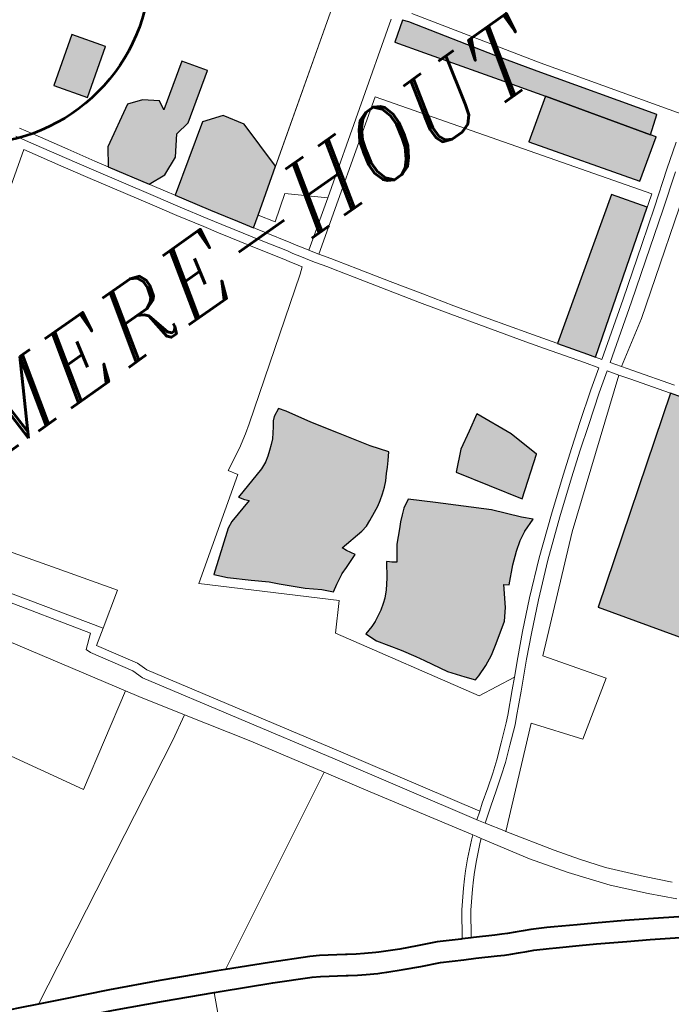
# Model space of a CAD drawing. Header units: metres. Extents: x 149090 to 149776, y 485756 to 486362.
# Tile 63 of 82: x 149612 to 149623, y 486294 to 486310. Entities that reach past the tile are written whole.
import ezdxf

# ---------------------------------------------------------------- set-up
doc = ezdxf.new("R2010")
doc.units = ezdxf.units.M
doc.header["$MEASUREMENT"] = 0
for name, color, linetype, lineweight in [('WVB-alg-onderhoek', 7, 'Continuous', 30), ('WVB-pen-brm-dik 018', 6, 'Continuous', 13), ('WVB-pen-dik 035', 1, 'Continuous', 40), ('WVB-raster-20%', 254, 'Continuous', 30), ('WVB-raster-60%', 253, 'Continuous', 30), ('WVB-tekst-dik 035', 1, 'Continuous', 40), ('WVB-tekst-dik 050', 1, 'Continuous', 53)]:
    doc.layers.add(name, color=color, linetype=linetype, lineweight=lineweight)
doc.styles.add('1 200   cursief   0.18', font='ITALICS.shx', dxfattribs={"height": 0.36})

# ---------------------------------------------------------------- blocks, each defined once
blk = doc.blocks.new('INZET')
at = {"layer": 'WVB-raster-20%', "ltscale": 0.5}
for points in [[(-0.036668, -0.087243), (-0.037362, -0.086263), (-0.035888, -0.08522), (-0.035194, -0.0862)], [(-0.036047, -0.090859), (-0.036651, -0.090817), (-0.037436, -0.089545), (-0.03707, -0.088995), (-0.035701, -0.088203), (-0.035205, -0.088375), (-0.034763, -0.088735), (-0.034814, -0.089058), (-0.033383, -0.088074), (-0.032864, -0.088828), (-0.034401, -0.089885), (-0.034926, -0.089974), (-0.035411, -0.090582)], [(-0.034633, -0.094024), (-0.034945, -0.093538), (-0.035183, -0.093163), (-0.035468, -0.092712), (-0.035989, -0.091884), (-0.036156, -0.091616), (-0.033983, -0.090138), (-0.033292, -0.090365), (-0.032891, -0.091008), (-0.032838, -0.09276), (-0.034264, -0.093764)], [(-0.032503, -0.106641), (-0.033798, -0.104642), (-0.033229, -0.104097), (-0.032653, -0.103758), (-0.032107, -0.103435), (-0.03155, -0.104654), (-0.031246, -0.105696)]]:
    blk.add_hatch(color=256, dxfattribs=at).paths.add_polyline_path(points)
at = {"layer": 'WVB-raster-20%', "extrusion": (0, 0, -1)}
for points in [[(0.021963, -0.099152), (0.021394, -0.098721), (0.023833, -0.095222), (0.024667, -0.093997), (0.026401, -0.09138), (0.02654, -0.091218), (0.027179, -0.09167), (0.026568, -0.092538), (0.024843, -0.094987), (0.02409, -0.096057)], [(0.037284, -0.1107), (0.037115, -0.11065), (0.036725, -0.110507), (0.036371, -0.110333), (0.036014, -0.110108), (0.035353, -0.109654), (0.035059, -0.109301), (0.034666, -0.108639), (0.034527, -0.108746), (0.034527, -0.108747), (0.034036, -0.10827), (0.033668, -0.107964), (0.033365, -0.107747), (0.033062, -0.107576), (0.032596, -0.107413), (0.032875, -0.107134), (0.033558, -0.106358), (0.03495, -0.105073), (0.035634, -0.104448), (0.035929, -0.104611), (0.036103, -0.104759), (0.036282, -0.104918), (0.036445, -0.105093), (0.036818, -0.105458), (0.037167, -0.105954), (0.037298, -0.105856), (0.037359, -0.105801), (0.037431, -0.105736), (0.03775, -0.106195), (0.037988, -0.106505), (0.03819, -0.106703), (0.038341, -0.106827), (0.038534, -0.106964), (0.038708, -0.107061), (0.03891, -0.107162), (0.039098, -0.107235), (0.039405, -0.107318), (0.039236, -0.107715), (0.03875, -0.10845), (0.038466, -0.108911), (0.038306, -0.109182), (0.037888, -0.109925), (0.037523, -0.110411)]]:
    blk.add_hatch(color=256, dxfattribs=at).paths.add_polyline_path(points)
at = {"layer": 'WVB-raster-20%'}
blk.add_hatch(color=256, dxfattribs=at).paths.add_polyline_path([(-0.03948, -0.105545), (-0.039743, -0.105255), (-0.040178, -0.104898), (-0.040814, -0.104276), (-0.041049, -0.104023), (-0.041507, -0.103635), (-0.042106, -0.103102), (-0.042424, -0.102755), (-0.041132, -0.101767), (-0.040902, -0.101659), (-0.040017, -0.101414), (-0.040132, -0.101289), (-0.040249, -0.101113), (-0.039073, -0.100782), (-0.038829, -0.100674), (-0.038656, -0.100562), (-0.038501, -0.10044), (-0.038337, -0.100309), (-0.038192, -0.100168), (-0.038061, -0.100013), (-0.037939, -0.099863), (-0.037826, -0.099699), (-0.037713, -0.099589), (-0.037439, -0.099461), (-0.037279, -0.099681), (-0.036825, -0.100459), (-0.036278, -0.101296), (-0.035646, -0.102251), (-0.035254, -0.102784), (-0.035441, -0.103), (-0.035586, -0.103178), (-0.035731, -0.103328), (-0.0359, -0.103511), (-0.036053, -0.103664), (-0.036236, -0.103809), (-0.036428, -0.10394), (-0.036606, -0.104053), (-0.036812, -0.104156), (-0.037094, -0.104292), (-0.037295, -0.104381), (-0.037529, -0.104432), (-0.038389, -0.104501), (-0.038318, -0.104669), (-0.038162, -0.104937), (-0.038646, -0.105123), (-0.038881, -0.105208), (-0.039063, -0.105301), (-0.039232, -0.1054)])
at = {"layer": 'WVB-raster-20%', "ltscale": 0.5, "extrusion": (0, 0, -1)}
for points in [[(0.02776, -0.104178), (0.023449, -0.101073), (0.024178, -0.100039), (0.028537, -0.103073), (0.02792, -0.103943)], [(0.026979, -0.119069), (0.020446, -0.114466), (0.020632, -0.11424), (0.021303, -0.113399), (0.022246, -0.113745), (0.024328, -0.115106), (0.026365, -0.117015), (0.026924, -0.11624), (0.02508, -0.115032), (0.025338, -0.114598), (0.027212, -0.1144), (0.026361, -0.113433), (0.025928, -0.113978), (0.025358, -0.11376), (0.025358, -0.113209), (0.023509, -0.111884), (0.023077, -0.112383), (0.023691, -0.112817), (0.023741, -0.113135), (0.024436, -0.113636), (0.024195, -0.113968), (0.023688, -0.11398), (0.023339, -0.113717), (0.023594, -0.113389), (0.023446, -0.113283), (0.023336, -0.113013), (0.023157, -0.113272), (0.022835, -0.113028), (0.023034, -0.112725), (0.022266, -0.112181), (0.023102, -0.111101), (0.024215, -0.109626), (0.024913, -0.108688), (0.024996, -0.108576), (0.026177, -0.10694), (0.026404, -0.106619), (0.032517, -0.111084)]]:
    blk.add_hatch(color=256, dxfattribs=at).paths.add_polyline_path(points)
at = {"layer": 'WVB-raster-60%'}
blk.add_hatch(color=256, dxfattribs=at).paths.add_polyline_path([(-0.023144, -0.100215), (-0.025428, -0.09699), (-0.02409, -0.096057), (-0.021963, -0.099152), (-0.021848, -0.099318)])
at = {"layer": 'WVB-pen-brm-dik 018'}
for p, q in [((-0.039118, -0.086773), (-0.038884, -0.087167)), ((-0.038884, -0.087167), (-0.039118, -0.086773)), ((-0.039376, -0.086926), (-0.039142, -0.087321)), ((-0.039142, -0.087321), (-0.039376, -0.086926)), ((-0.03942, -0.087441), (-0.048964, -0.094173)), ((-0.048964, -0.094173), (-0.03942, -0.087441)), ((-0.038717, -0.088601), (-0.03942, -0.087441)), ((-0.03942, -0.087441), (-0.038717, -0.088601)), ((-0.039142, -0.087321), (-0.038461, -0.088445)), ((-0.038461, -0.088445), (-0.039142, -0.087321)), ((-0.038884, -0.087167), (-0.038204, -0.088289)), ((-0.038204, -0.088289), (-0.038884, -0.087167)), ((-0.038204, -0.088289), (-0.03769, -0.089133)), ((-0.03769, -0.089133), (-0.038204, -0.088289)), ((-0.038202, -0.089447), (-0.038717, -0.088601)), ((-0.038717, -0.088601), (-0.038202, -0.089447)), ((-0.038461, -0.088445), (-0.037946, -0.08929)), ((-0.037946, -0.08929), (-0.038461, -0.088445)), ((-0.037946, -0.08929), (-0.036761, -0.091209)), ((-0.036761, -0.091209), (-0.037946, -0.08929)), ((-0.03769, -0.089133), (-0.036506, -0.091051)), ((-0.036506, -0.091051), (-0.03769, -0.089133)), ((-0.027908, -0.089289), (-0.034633, -0.094024)), ((-0.034264, -0.093764), (-0.027908, -0.089289)), ((-0.037016, -0.091367), (-0.038202, -0.089447)), ((-0.038202, -0.089447), (-0.037016, -0.091367)), ((-0.036506, -0.091051), (-0.035989, -0.091884)), ((-0.035989, -0.091884), (-0.036506, -0.091051)), ((-0.032021, -0.094644), (-0.026834, -0.090973)), ((-0.026834, -0.090973), (-0.032021, -0.094644)), ((-0.036498, -0.092202), (-0.037016, -0.091367)), ((-0.037016, -0.091367), (-0.036498, -0.092202)), ((-0.036761, -0.091209), (-0.036243, -0.092043)), ((-0.036243, -0.092043), (-0.036761, -0.091209)), ((-0.027179, -0.09167), (-0.02654, -0.091218)), ((-0.02654, -0.091218), (-0.026401, -0.09138)), ((-0.026401, -0.09138), (-0.024667, -0.093997)), ((-0.02615, -0.091214), (-0.023587, -0.09505)), ((-0.023587, -0.09505), (-0.02615, -0.091214)), ((-0.026568, -0.092538), (-0.027179, -0.09167)), ((-0.036243, -0.092043), (-0.035722, -0.092872)), ((-0.035722, -0.092872), (-0.036243, -0.092043)), ((-0.035989, -0.091884), (-0.035468, -0.092712)), ((-0.035468, -0.092712), (-0.035989, -0.091884)), ((-0.035976, -0.093032), (-0.036498, -0.092202)), ((-0.036498, -0.092202), (-0.035976, -0.093032)), ((-0.035468, -0.092712), (-0.035183, -0.093163)), ((-0.035183, -0.093163), (-0.035468, -0.092712)), ((-0.024843, -0.094987), (-0.026568, -0.092538)), ((-0.03569, -0.093484), (-0.035976, -0.093032)), ((-0.035976, -0.093032), (-0.03569, -0.093484)), ((-0.035722, -0.092872), (-0.035436, -0.093323)), ((-0.035436, -0.093323), (-0.035722, -0.092872)), ((-0.028775, -0.092794), (-0.033353, -0.09601)), ((-0.033353, -0.09601), (-0.028775, -0.092794)), ((-0.023064, -0.100795), (-0.028775, -0.092794)), ((-0.028775, -0.092794), (-0.023064, -0.100795)), ((-0.035436, -0.093323), (-0.035198, -0.0937)), ((-0.035198, -0.0937), (-0.035436, -0.093323)), ((-0.035183, -0.093163), (-0.034945, -0.093538)), ((-0.034945, -0.093538), (-0.035183, -0.093163)), ((-0.035451, -0.093861), (-0.03569, -0.093484)), ((-0.03569, -0.093484), (-0.035451, -0.093861)), ((-0.035198, -0.0937), (-0.034672, -0.094517)), ((-0.034672, -0.094517), (-0.035198, -0.0937)), ((-0.034945, -0.093538), (-0.03442, -0.094354)), ((-0.03442, -0.094354), (-0.034945, -0.093538)), ((-0.033113, -0.093699), (-0.033929, -0.094279)), ((-0.033929, -0.094279), (-0.033113, -0.093699)), ((-0.032021, -0.094644), (-0.033113, -0.093699)), ((-0.033113, -0.093699), (-0.032021, -0.094644)), ((-0.034924, -0.094679), (-0.035451, -0.093861)), ((-0.035451, -0.093861), (-0.034924, -0.094679)), ((-0.033929, -0.094279), (-0.034264, -0.093764)), ((-0.034264, -0.093764), (-0.033929, -0.094279)), ((-0.024667, -0.093997), (-0.023833, -0.095222)), ((-0.03442, -0.094354), (-0.033901, -0.095156)), ((-0.033901, -0.095156), (-0.03442, -0.094354)), ((-0.034411, -0.095473), (-0.034924, -0.094679)), ((-0.034924, -0.094679), (-0.034411, -0.095473)), ((-0.034672, -0.094517), (-0.034156, -0.095315)), ((-0.034156, -0.095315), (-0.034672, -0.094517)), ((-0.033549, -0.095714), (-0.032021, -0.094644)), ((-0.032021, -0.094644), (-0.033549, -0.095714)), ((-0.02409, -0.096057), (-0.024843, -0.094987)), ((-0.034156, -0.095315), (-0.034055, -0.095484)), ((-0.034055, -0.095484), (-0.034156, -0.095315)), ((-0.033901, -0.095156), (-0.0338, -0.095326)), ((-0.0338, -0.095326), (-0.033901, -0.095156)), ((-0.0338, -0.095326), (-0.03363, -0.09559)), ((-0.03363, -0.09559), (-0.0338, -0.095326)), ((-0.023833, -0.095222), (-0.021394, -0.098721)), ((-0.023587, -0.09505), (-0.020639, -0.09928)), ((-0.020639, -0.09928), (-0.023587, -0.09505)), ((-0.03431, -0.095642), (-0.034411, -0.095473)), ((-0.034411, -0.095473), (-0.03431, -0.095642)), ((-0.034134, -0.095917), (-0.03431, -0.095642)), ((-0.03431, -0.095642), (-0.034134, -0.095917)), ((-0.034055, -0.095484), (-0.033882, -0.095754)), ((-0.033882, -0.095754), (-0.034055, -0.095484)), ((-0.03363, -0.09559), (-0.033549, -0.095714)), ((-0.033549, -0.095714), (-0.03363, -0.09559)), ((-0.034057, -0.096034), (-0.034134, -0.095917)), ((-0.034134, -0.095917), (-0.034057, -0.096034)), ((-0.033882, -0.095754), (-0.033806, -0.095869)), ((-0.033806, -0.095869), (-0.033882, -0.095754)), ((-0.033806, -0.095869), (-0.033624, -0.096146)), ((-0.033624, -0.096146), (-0.033806, -0.095869)), ((-0.033375, -0.095979), (-0.033549, -0.095714)), ((-0.033549, -0.095714), (-0.033375, -0.095979)), ((-0.033353, -0.09601), (-0.033375, -0.095979)), ((-0.033375, -0.095979), (-0.033353, -0.09601)), ((-0.033353, -0.09601), (-0.033107, -0.096367)), ((-0.033107, -0.096367), (-0.033353, -0.09601)), ((-0.038543, -0.099309), (-0.034247, -0.0962)), ((-0.034247, -0.0962), (-0.038543, -0.099309)), ((-0.034247, -0.0962), (-0.034057, -0.096034)), ((-0.034057, -0.096034), (-0.034247, -0.0962)), ((-0.033624, -0.096146), (-0.033355, -0.096535)), ((-0.033355, -0.096535), (-0.033624, -0.096146)), ((-0.025428, -0.09699), (-0.02409, -0.096057)), ((-0.033355, -0.096535), (-0.033243, -0.096704)), ((-0.033243, -0.096704), (-0.033355, -0.096535)), ((-0.033107, -0.096367), (-0.032993, -0.096538)), ((-0.032993, -0.096538), (-0.033107, -0.096367)), ((-0.032993, -0.096538), (-0.032582, -0.097158)), ((-0.032582, -0.097158), (-0.032993, -0.096538)), ((-0.033243, -0.096704), (-0.032832, -0.097324)), ((-0.032832, -0.097324), (-0.033243, -0.096704)), ((-0.023144, -0.100215), (-0.025428, -0.09699)), ((-0.032832, -0.097324), (-0.03218, -0.098303)), ((-0.03218, -0.098303), (-0.032832, -0.097324)), ((-0.032582, -0.097158), (-0.031931, -0.098136)), ((-0.031931, -0.098136), (-0.032582, -0.097158)), ((-0.049634, -0.097437), (-0.046494, -0.102089)), ((-0.046494, -0.102089), (-0.049634, -0.097437)), ((-0.046598, -0.099565), (-0.047945, -0.097655)), ((-0.047945, -0.097655), (-0.046598, -0.099565)), ((-0.051141, -0.097705), (-0.047093, -0.104234)), ((-0.047093, -0.104234), (-0.051141, -0.097705)), ((-0.04693, -0.10198), (-0.049759, -0.097789)), ((-0.049759, -0.097789), (-0.04693, -0.10198)), ((-0.03218, -0.098303), (-0.031523, -0.099278)), ((-0.031523, -0.099278), (-0.03218, -0.098303)), ((-0.031931, -0.098136), (-0.031274, -0.09911)), ((-0.031274, -0.09911), (-0.031931, -0.098136)), ((-0.021394, -0.098721), (-0.021963, -0.099152)), ((-0.038834, -0.099512), (-0.038543, -0.099309)), ((-0.038543, -0.099309), (-0.038834, -0.099512)), ((-0.031523, -0.099278), (-0.030896, -0.100201)), ((-0.030896, -0.100201), (-0.031523, -0.099278)), ((-0.031274, -0.09911), (-0.030648, -0.100032)), ((-0.030648, -0.100032), (-0.031274, -0.09911)), ((-0.021848, -0.099318), (-0.023144, -0.100215)), ((-0.021963, -0.099152), (-0.021848, -0.099318)), ((-0.045362, -0.101329), (-0.046598, -0.099565)), ((-0.046598, -0.099565), (-0.045362, -0.101329)), ((-0.03928, -0.099792), (-0.038834, -0.099512)), ((-0.038834, -0.099512), (-0.03928, -0.099792)), ((-0.037826, -0.099699), (-0.037713, -0.099589)), ((-0.037713, -0.099589), (-0.037439, -0.099461)), ((-0.037439, -0.099461), (-0.037279, -0.099681)), ((-0.040015, -0.100186), (-0.03928, -0.099792)), ((-0.03928, -0.099792), (-0.040015, -0.100186)), ((-0.038061, -0.100013), (-0.037939, -0.099863)), ((-0.037939, -0.099863), (-0.037826, -0.099699)), ((-0.037279, -0.099681), (-0.036825, -0.100459)), ((-0.021401, -0.099847), (-0.02217, -0.100411)), ((-0.02217, -0.100411), (-0.021401, -0.099847)), ((-0.03983, -0.100487), (-0.040015, -0.100186)), ((-0.040015, -0.100186), (-0.03983, -0.100487)), ((-0.038501, -0.10044), (-0.038337, -0.100309)), ((-0.038337, -0.100309), (-0.038192, -0.100168)), ((-0.038192, -0.100168), (-0.038061, -0.100013)), ((-0.030896, -0.100201), (-0.030198, -0.101215)), ((-0.030198, -0.101215), (-0.030896, -0.100201)), ((-0.030648, -0.100032), (-0.029951, -0.101044)), ((-0.029951, -0.101044), (-0.030648, -0.100032)), ((-0.025747, -0.104009), (-0.020456, -0.10016)), ((-0.020456, -0.10016), (-0.025747, -0.104009)), ((-0.043008, -0.10271), (-0.03983, -0.100487)), ((-0.03983, -0.100487), (-0.043008, -0.10271)), ((-0.038829, -0.100674), (-0.038656, -0.100562)), ((-0.038656, -0.100562), (-0.038501, -0.10044)), ((-0.036825, -0.100459), (-0.036278, -0.101296)), ((-0.02217, -0.100411), (-0.02325, -0.101209)), ((-0.02325, -0.101209), (-0.02217, -0.100411)), ((-0.021992, -0.100653), (-0.023072, -0.101451)), ((-0.023072, -0.101451), (-0.021992, -0.100653)), ((-0.040249, -0.101113), (-0.039073, -0.100782)), ((-0.039073, -0.100782), (-0.038829, -0.100674)), ((-0.02776, -0.104178), (-0.023064, -0.100795)), ((-0.023064, -0.100795), (-0.02776, -0.104178)), ((-0.040132, -0.101289), (-0.040249, -0.101113)), ((-0.040017, -0.101414), (-0.040132, -0.101289)), ((-0.036278, -0.101296), (-0.035646, -0.102251)), ((-0.030198, -0.101215), (-0.02937, -0.10241)), ((-0.02937, -0.10241), (-0.030198, -0.101215)), ((-0.029951, -0.101044), (-0.029124, -0.102238)), ((-0.029124, -0.102238), (-0.029951, -0.101044)), ((-0.02325, -0.101209), (-0.024313, -0.101987)), ((-0.024313, -0.101987), (-0.02325, -0.101209)), ((-0.046494, -0.102089), (-0.045362, -0.101329)), ((-0.045362, -0.101329), (-0.046494, -0.102089)), ((-0.040902, -0.101659), (-0.040017, -0.101414)), ((-0.023072, -0.101451), (-0.024137, -0.10223)), ((-0.024137, -0.10223), (-0.023072, -0.101451)), ((-0.042424, -0.102755), (-0.041132, -0.101767)), ((-0.041132, -0.101767), (-0.040902, -0.101659)), ((-0.047364, -0.10234), (-0.04693, -0.10198)), ((-0.04693, -0.10198), (-0.047364, -0.10234)), ((-0.046494, -0.102089), (-0.047003, -0.10243)), ((-0.047003, -0.10243), (-0.046494, -0.102089)), ((-0.035646, -0.102251), (-0.035254, -0.102784)), ((-0.029124, -0.102238), (-0.028743, -0.102781)), ((-0.028743, -0.102781), (-0.029124, -0.102238)), ((-0.024313, -0.101987), (-0.025882, -0.10312)), ((-0.025882, -0.10312), (-0.024313, -0.101987)), ((-0.024137, -0.10223), (-0.025707, -0.103363)), ((-0.025707, -0.103363), (-0.024137, -0.10223)), ((-0.052213, -0.102552), (-0.050143, -0.10613)), ((-0.050143, -0.10613), (-0.052213, -0.102552)), ((-0.047307, -0.102507), (-0.047364, -0.10234)), ((-0.047364, -0.10234), (-0.047307, -0.102507)), ((-0.046498, -0.103832), (-0.047307, -0.102507)), ((-0.047307, -0.102507), (-0.046498, -0.103832)), ((-0.047003, -0.10243), (-0.046225, -0.103704)), ((-0.046225, -0.103704), (-0.047003, -0.10243)), ((-0.02937, -0.10241), (-0.028989, -0.102954)), ((-0.028989, -0.102954), (-0.02937, -0.10241)), ((-0.03949, -0.10589), (-0.043008, -0.10271)), ((-0.043008, -0.10271), (-0.03949, -0.10589)), ((-0.042106, -0.103102), (-0.042424, -0.102755)), ((-0.035254, -0.102784), (-0.035441, -0.103)), ((-0.028989, -0.102954), (-0.028166, -0.104115)), ((-0.028166, -0.104115), (-0.028989, -0.102954)), ((-0.028743, -0.102781), (-0.02792, -0.103943)), ((-0.02792, -0.103943), (-0.028743, -0.102781)), ((-0.041507, -0.103635), (-0.042106, -0.103102)), ((-0.035586, -0.103178), (-0.035731, -0.103328)), ((-0.035441, -0.103), (-0.035586, -0.103178)), ((-0.025882, -0.10312), (-0.027632, -0.104365)), ((-0.027632, -0.104365), (-0.025882, -0.10312)), ((-0.0359, -0.103511), (-0.036053, -0.103664)), ((-0.035731, -0.103328), (-0.0359, -0.103511)), ((-0.025707, -0.103363), (-0.027461, -0.104612)), ((-0.027461, -0.104612), (-0.025707, -0.103363)), ((-0.04637, -0.104208), (-0.046498, -0.103832)), ((-0.046498, -0.103832), (-0.04637, -0.104208)), ((-0.046225, -0.103704), (-0.046097, -0.104079)), ((-0.046097, -0.104079), (-0.046225, -0.103704)), ((-0.041049, -0.104023), (-0.041507, -0.103635)), ((-0.036428, -0.10394), (-0.036606, -0.104053)), ((-0.036236, -0.103809), (-0.036428, -0.10394)), ((-0.036053, -0.103664), (-0.036236, -0.103809)), ((-0.02792, -0.103943), (-0.02776, -0.104178)), ((-0.02776, -0.104178), (-0.02792, -0.103943)), ((-0.050143, -0.10613), (-0.047093, -0.104234)), ((-0.047093, -0.104234), (-0.050143, -0.10613)), ((-0.047093, -0.104234), (-0.046835, -0.10465)), ((-0.046835, -0.10465), (-0.047093, -0.104234)), ((-0.042663, -0.11016), (-0.04637, -0.104208)), ((-0.04637, -0.104208), (-0.042663, -0.11016)), ((-0.046097, -0.104079), (-0.042408, -0.110002)), ((-0.042408, -0.110002), (-0.046097, -0.104079)), ((-0.040814, -0.104276), (-0.041049, -0.104023)), ((-0.040178, -0.104898), (-0.040814, -0.104276)), ((-0.036812, -0.104156), (-0.037094, -0.104292)), ((-0.036606, -0.104053), (-0.036812, -0.104156)), ((-0.028166, -0.104115), (-0.027878, -0.104537)), ((-0.027878, -0.104537), (-0.028166, -0.104115)), ((-0.027632, -0.104365), (-0.02776, -0.104178)), ((-0.02776, -0.104178), (-0.027632, -0.104365)), ((-0.027229, -0.104936), (-0.025747, -0.104009)), ((-0.025747, -0.104009), (-0.027229, -0.104936)), ((-0.037529, -0.104432), (-0.038389, -0.104501)), ((-0.038389, -0.104501), (-0.038318, -0.104669)), ((-0.037295, -0.104381), (-0.037529, -0.104432)), ((-0.037094, -0.104292), (-0.037295, -0.104381)), ((-0.036103, -0.104759), (-0.035929, -0.104611)), ((-0.035929, -0.104611), (-0.035634, -0.104448)), ((-0.035634, -0.104448), (-0.03495, -0.105073)), ((-0.027878, -0.104537), (-0.028521, -0.104984)), ((-0.028521, -0.104984), (-0.027878, -0.104537)), ((-0.027461, -0.104612), (-0.027229, -0.104936)), ((-0.027229, -0.104936), (-0.027461, -0.104612)), ((-0.046835, -0.10465), (-0.045935, -0.106027)), ((-0.045935, -0.106027), (-0.046835, -0.10465)), ((-0.039743, -0.105255), (-0.040178, -0.104898)), ((-0.038162, -0.104937), (-0.038646, -0.105123)), ((-0.038318, -0.104669), (-0.038162, -0.104937)), ((-0.036445, -0.105093), (-0.036282, -0.104918)), ((-0.036282, -0.104918), (-0.036103, -0.104759)), ((-0.027708, -0.104783), (-0.028346, -0.105228)), ((-0.028346, -0.105228), (-0.027708, -0.104783)), ((-0.027464, -0.105123), (-0.027708, -0.104783)), ((-0.027708, -0.104783), (-0.027464, -0.105123)), ((-0.026996, -0.105262), (-0.027229, -0.104936)), ((-0.027229, -0.104936), (-0.026996, -0.105262)), ((-0.03948, -0.105545), (-0.039743, -0.105255)), ((-0.038881, -0.105208), (-0.039063, -0.105301)), ((-0.038646, -0.105123), (-0.038881, -0.105208)), ((-0.036818, -0.105458), (-0.036445, -0.105093)), ((-0.03495, -0.105073), (-0.033558, -0.106358)), ((-0.031778, -0.108515), (-0.027464, -0.105123)), ((-0.027464, -0.105123), (-0.031778, -0.108515)), ((-0.028521, -0.104984), (-0.029453, -0.105672)), ((-0.029453, -0.105672), (-0.028521, -0.104984)), ((-0.028346, -0.105228), (-0.029274, -0.105914)), ((-0.029274, -0.105914), (-0.028346, -0.105228)), ((-0.027464, -0.105123), (-0.027241, -0.105436)), ((-0.027241, -0.105436), (-0.027464, -0.105123)), ((-0.026141, -0.106472), (-0.026996, -0.105262)), ((-0.026996, -0.105262), (-0.026141, -0.106472)), ((-0.039232, -0.1054), (-0.03948, -0.105545)), ((-0.039063, -0.105301), (-0.039232, -0.1054)), ((-0.037167, -0.105954), (-0.036818, -0.105458)), ((-0.027241, -0.105436), (-0.026404, -0.106619)), ((-0.026404, -0.106619), (-0.027241, -0.105436)), ((-0.04022, -0.106717), (-0.03949, -0.10589)), ((-0.03949, -0.10589), (-0.04022, -0.106717)), ((-0.03775, -0.106195), (-0.037431, -0.105736)), ((-0.037431, -0.105736), (-0.037359, -0.105801)), ((-0.037359, -0.105801), (-0.037298, -0.105856)), ((-0.037298, -0.105856), (-0.037167, -0.105954)), ((-0.029453, -0.105672), (-0.030154, -0.10619)), ((-0.030154, -0.10619), (-0.029453, -0.105672)), ((-0.029274, -0.105914), (-0.029974, -0.10643)), ((-0.029974, -0.10643), (-0.029274, -0.105914)), ((-0.045935, -0.106027), (-0.046748, -0.106502)), ((-0.046748, -0.106502), (-0.045935, -0.106027)), ((-0.044624, -0.108032), (-0.045935, -0.106027)), ((-0.045935, -0.106027), (-0.044624, -0.108032)), ((-0.037988, -0.106505), (-0.03775, -0.106195)), ((-0.030154, -0.10619), (-0.030927, -0.106784)), ((-0.030927, -0.106784), (-0.030154, -0.10619)), ((-0.046748, -0.106502), (-0.055522, -0.111133)), ((-0.055522, -0.111133), (-0.046748, -0.106502)), ((-0.03819, -0.106703), (-0.037988, -0.106505)), ((-0.033558, -0.106358), (-0.032875, -0.107134)), ((-0.029974, -0.10643), (-0.030743, -0.107021)), ((-0.030743, -0.107021), (-0.029974, -0.10643)), ((-0.03749, -0.111209), (-0.04022, -0.106717)), ((-0.04022, -0.106717), (-0.03749, -0.111209)), ((-0.038534, -0.106964), (-0.038341, -0.106827)), ((-0.038341, -0.106827), (-0.03819, -0.106703)), ((-0.026404, -0.106619), (-0.032517, -0.111084)), ((-0.032517, -0.111084), (-0.026404, -0.106619)), ((-0.030927, -0.106784), (-0.032005, -0.10763)), ((-0.032005, -0.10763), (-0.030927, -0.106784)), ((-0.026177, -0.10694), (-0.026404, -0.106619)), ((-0.026404, -0.106619), (-0.026177, -0.10694)), ((-0.039405, -0.107318), (-0.039098, -0.107235)), ((-0.039098, -0.107235), (-0.03891, -0.107162)), ((-0.03891, -0.107162), (-0.038708, -0.107061)), ((-0.038708, -0.107061), (-0.038534, -0.106964)), ((-0.032875, -0.107134), (-0.032596, -0.107413)), ((-0.030743, -0.107021), (-0.031818, -0.107864)), ((-0.031818, -0.107864), (-0.030743, -0.107021)), ((-0.039236, -0.107715), (-0.039405, -0.107318)), ((-0.033062, -0.107576), (-0.033365, -0.107747)), ((-0.032596, -0.107413), (-0.033062, -0.107576)), ((-0.03875, -0.10845), (-0.039236, -0.107715)), ((-0.033365, -0.107747), (-0.033668, -0.107964)), ((-0.032005, -0.10763), (-0.033177, -0.108588)), ((-0.033177, -0.108588), (-0.032005, -0.10763)), ((-0.031818, -0.107864), (-0.032983, -0.108817)), ((-0.032983, -0.108817), (-0.031818, -0.107864)), ((-0.043214, -0.110306), (-0.044624, -0.108032)), ((-0.044624, -0.108032), (-0.043214, -0.110306)), ((-0.033668, -0.107964), (-0.034036, -0.10827)), ((-0.038466, -0.108911), (-0.03875, -0.10845)), ((-0.034976, -0.111345), (-0.031778, -0.108515)), ((-0.031778, -0.108515), (-0.034976, -0.111345)), ((-0.034036, -0.10827), (-0.034527, -0.108747)), ((-0.034666, -0.108639), (-0.035059, -0.109301)), ((-0.034527, -0.108746), (-0.034666, -0.108639)), ((-0.034527, -0.108747), (-0.034527, -0.108746)), ((-0.033177, -0.108588), (-0.034214, -0.109498)), ((-0.034214, -0.109498), (-0.033177, -0.108588)), ((-0.032983, -0.108817), (-0.034013, -0.10972)), ((-0.034013, -0.10972), (-0.032983, -0.108817)), ((-0.038306, -0.109182), (-0.038466, -0.108911)), ((-0.037888, -0.109925), (-0.038306, -0.109182)), ((-0.035059, -0.109301), (-0.035353, -0.109654)), ((-0.034214, -0.109498), (-0.035058, -0.110289)), ((-0.035058, -0.110289), (-0.034214, -0.109498)), ((-0.035353, -0.109654), (-0.036014, -0.110108)), ((-0.034013, -0.10972), (-0.034851, -0.110506)), ((-0.034851, -0.110506), (-0.034013, -0.10972)), ((-0.039961, -0.114532), (-0.042663, -0.11016)), ((-0.042663, -0.11016), (-0.039961, -0.114532)), ((-0.042408, -0.110002), (-0.039704, -0.114377)), ((-0.039704, -0.114377), (-0.042408, -0.110002)), ((-0.037523, -0.110411), (-0.037888, -0.109925)), ((-0.036014, -0.110108), (-0.036371, -0.110333)), ((-0.049729, -0.113795), (-0.043214, -0.110306)), ((-0.043214, -0.110306), (-0.049729, -0.113795)), ((-0.043214, -0.110306), (-0.042453, -0.111532)), ((-0.042453, -0.111532), (-0.043214, -0.110306)), ((-0.037284, -0.1107), (-0.037523, -0.110411)), ((-0.036725, -0.110507), (-0.037115, -0.11065)), ((-0.036371, -0.110333), (-0.036725, -0.110507)), ((-0.035058, -0.110289), (-0.035695, -0.110908)), ((-0.035695, -0.110908), (-0.035058, -0.110289)), ((-0.034851, -0.110506), (-0.035484, -0.111122)), ((-0.035484, -0.111122), (-0.034851, -0.110506)), ((-0.05611, -0.110873), (-0.055522, -0.111133)), ((-0.037115, -0.11065), (-0.037284, -0.1107)), ((-0.055522, -0.111133), (-0.05479, -0.111456)), ((-0.036162, -0.111375), (-0.03749, -0.111209)), ((-0.03749, -0.111209), (-0.036162, -0.111375)), ((-0.035484, -0.111122), (-0.036256, -0.111892)), ((-0.036256, -0.111892), (-0.035484, -0.111122)), ((-0.035695, -0.110908), (-0.036162, -0.111375)), ((-0.036162, -0.111375), (-0.035695, -0.110908)), ((-0.032517, -0.111084), (-0.026979, -0.119069)), ((-0.026979, -0.119069), (-0.032517, -0.111084)), ((-0.05479, -0.111456), (-0.053298, -0.112117)), ((-0.042453, -0.111532), (-0.040348, -0.114893)), ((-0.040348, -0.114893), (-0.042453, -0.111532)), ((-0.036162, -0.111375), (-0.036468, -0.11168)), ((-0.036468, -0.11168), (-0.036162, -0.111375)), ((-0.033669, -0.113181), (-0.034976, -0.111345)), ((-0.034976, -0.111345), (-0.033669, -0.113181)), ((-0.036468, -0.11168), (-0.037077, -0.112287)), ((-0.037077, -0.112287), (-0.036468, -0.11168)), ((-0.053298, -0.112117), (-0.051741, -0.112833)), ((-0.036256, -0.111892), (-0.036866, -0.112501)), ((-0.036866, -0.112501), (-0.036256, -0.111892)), ((-0.03727, -0.112475), (-0.037793, -0.112923)), ((-0.037793, -0.112923), (-0.03727, -0.112475)), ((-0.037077, -0.112287), (-0.03727, -0.112475)), ((-0.03727, -0.112475), (-0.037077, -0.112287)), ((-0.036866, -0.112501), (-0.037068, -0.112697)), ((-0.037068, -0.112697), (-0.036866, -0.112501)), ((-0.052038, -0.113467), (-0.053586, -0.112755)), ((-0.051741, -0.112833), (-0.049995, -0.113665)), ((-0.037068, -0.112697), (-0.037599, -0.113152)), ((-0.037599, -0.113152), (-0.037068, -0.112697)), ((-0.039379, -0.11544), (-0.03659, -0.112959)), ((-0.03659, -0.112959), (-0.039379, -0.11544)), ((-0.037793, -0.112923), (-0.038247, -0.113302)), ((-0.038247, -0.113302), (-0.037793, -0.112923)), ((-0.037599, -0.113152), (-0.038058, -0.113536)), ((-0.038058, -0.113536), (-0.037599, -0.113152)), ((-0.03659, -0.112959), (-0.035491, -0.114401)), ((-0.035491, -0.114401), (-0.03659, -0.112959)), ((-0.035491, -0.114401), (-0.033669, -0.113181)), ((-0.033669, -0.113181), (-0.035491, -0.114401)), ((-0.050486, -0.114206), (-0.052038, -0.113467)), ((-0.038247, -0.113302), (-0.038608, -0.113585)), ((-0.038608, -0.113585), (-0.038247, -0.113302)), ((-0.049995, -0.113665), (-0.049729, -0.113795)), ((-0.049729, -0.113795), (-0.048383, -0.114457)), ((-0.038608, -0.113585), (-0.039027, -0.113894)), ((-0.039027, -0.113894), (-0.038608, -0.113585)), ((-0.038427, -0.113824), (-0.038853, -0.114138)), ((-0.038853, -0.114138), (-0.038427, -0.113824)), ((-0.038058, -0.113536), (-0.038427, -0.113824)), ((-0.038427, -0.113824), (-0.038058, -0.113536)), ((-0.039027, -0.113894), (-0.03948, -0.114209)), ((-0.03948, -0.114209), (-0.039027, -0.113894)), ((-0.038853, -0.114138), (-0.039304, -0.114452)), ((-0.039304, -0.114452), (-0.038853, -0.114138)), ((-0.053094, -0.119898), (-0.050486, -0.114206)), ((-0.050486, -0.114206), (-0.053094, -0.119898)), ((-0.050299, -0.114295), (-0.050486, -0.114206)), ((-0.048695, -0.115084), (-0.050299, -0.114295)), ((-0.048383, -0.114457), (-0.047168, -0.115069)), ((-0.039704, -0.114377), (-0.039945, -0.114557)), ((-0.039945, -0.114557), (-0.039704, -0.114377)), ((-0.039304, -0.114452), (-0.039783, -0.11481)), ((-0.039783, -0.11481), (-0.039304, -0.114452)), ((-0.03948, -0.114209), (-0.039704, -0.114377)), ((-0.039704, -0.114377), (-0.03948, -0.114209)), ((-0.039945, -0.114557), (-0.039961, -0.114532)), ((-0.039961, -0.114532), (-0.039945, -0.114557)), ((-0.039783, -0.11481), (-0.039945, -0.114557)), ((-0.039945, -0.114557), (-0.039783, -0.11481)), ((-0.039783, -0.11481), (-0.039388, -0.115425)), ((-0.039388, -0.115425), (-0.039783, -0.11481)), ((-0.047504, -0.115684), (-0.048695, -0.115084)), ((-0.047168, -0.115069), (-0.046889, -0.115235)), ((-0.040485, -0.115012), (-0.040953, -0.115447)), ((-0.040953, -0.115447), (-0.040485, -0.115012)), ((-0.040348, -0.114893), (-0.040485, -0.115012)), ((-0.040485, -0.115012), (-0.040348, -0.114893)), ((-0.040348, -0.114893), (-0.040285, -0.114994)), ((-0.040285, -0.114994), (-0.040348, -0.114893)), ((-0.040285, -0.114994), (-0.040187, -0.115151)), ((-0.040187, -0.115151), (-0.040285, -0.114994)), ((-0.040285, -0.115236), (-0.040187, -0.115151)), ((-0.040187, -0.115151), (-0.040285, -0.115236)), ((-0.040187, -0.115151), (-0.039262, -0.116642)), ((-0.039262, -0.116642), (-0.040187, -0.115151)), ((-0.046889, -0.115235), (-0.046154, -0.115709)), ((-0.040953, -0.115447), (-0.041249, -0.11574)), ((-0.041249, -0.11574), (-0.040953, -0.115447)), ((-0.040746, -0.115663), (-0.040285, -0.115236)), ((-0.040285, -0.115236), (-0.040746, -0.115663)), ((-0.039388, -0.115425), (-0.039379, -0.11544)), ((-0.039379, -0.11544), (-0.039388, -0.115425)), ((-0.038415, -0.116885), (-0.039379, -0.11544)), ((-0.039379, -0.11544), (-0.038415, -0.116885)), ((-0.047257, -0.11583), (-0.047504, -0.115684)), ((-0.046535, -0.116296), (-0.047257, -0.11583)), ((-0.046154, -0.115709), (-0.046102, -0.115743)), ((-0.046102, -0.115743), (-0.045848, -0.115907)), ((-0.041249, -0.11574), (-0.041425, -0.115939)), ((-0.041425, -0.115939), (-0.041249, -0.11574)), ((-0.04103, -0.115946), (-0.040746, -0.115663)), ((-0.040746, -0.115663), (-0.04103, -0.115946)), ((-0.045848, -0.115907), (-0.04561, -0.116054)), ((-0.04561, -0.116054), (-0.045286, -0.11624)), ((-0.041425, -0.115939), (-0.041632, -0.116177)), ((-0.041632, -0.116177), (-0.041425, -0.115939)), ((-0.041404, -0.116372), (-0.041199, -0.116137)), ((-0.041199, -0.116137), (-0.041404, -0.116372)), ((-0.041199, -0.116137), (-0.04103, -0.115946)), ((-0.04103, -0.115946), (-0.041199, -0.116137)), ((-0.046483, -0.11633), (-0.046535, -0.116296)), ((-0.046222, -0.1165), (-0.046483, -0.11633)), ((-0.045286, -0.11624), (-0.045188, -0.116293)), ((-0.045188, -0.116293), (-0.045047, -0.116363)), ((-0.045047, -0.116363), (-0.044558, -0.116609)), ((-0.041632, -0.116177), (-0.0421, -0.116738)), ((-0.0421, -0.116738), (-0.041632, -0.116177)), ((-0.041861, -0.116919), (-0.041404, -0.116372)), ((-0.041404, -0.116372), (-0.041861, -0.116919)), ((-0.045967, -0.116656), (-0.046222, -0.1165)), ((-0.045628, -0.116851), (-0.045967, -0.116656)), ((-0.044558, -0.116609), (-0.044021, -0.116858)), ((-0.0421, -0.116738), (-0.042653, -0.117536)), ((-0.042653, -0.117536), (-0.0421, -0.116738)), ((-0.039262, -0.116642), (-0.038467, -0.117764)), ((-0.038467, -0.117764), (-0.039262, -0.116642)), ((-0.045512, -0.116915), (-0.045628, -0.116851)), ((-0.045359, -0.11699), (-0.045512, -0.116915)), ((-0.044862, -0.11724), (-0.045359, -0.11699)), ((-0.044021, -0.116858), (-0.043393, -0.117141)), ((-0.043393, -0.117141), (-0.042683, -0.11752)), ((-0.042386, -0.117678), (-0.041861, -0.116919)), ((-0.041861, -0.116919), (-0.042386, -0.117678)), ((-0.037895, -0.117628), (-0.038415, -0.116885)), ((-0.038415, -0.116885), (-0.037895, -0.117628)), ((-0.044312, -0.117495), (-0.044862, -0.11724)), ((-0.043701, -0.11777), (-0.044312, -0.117495)), ((-0.043013, -0.118137), (-0.043701, -0.11777)), ((-0.042683, -0.11752), (-0.042653, -0.117536)), ((-0.042653, -0.117536), (-0.042386, -0.117678)), ((-0.042386, -0.117678), (-0.042312, -0.117718)), ((-0.042312, -0.117718), (-0.041682, -0.118063)), ((-0.038467, -0.117764), (-0.037559, -0.11893)), ((-0.037559, -0.11893), (-0.038467, -0.117764)), ((-0.037337, -0.11835), (-0.037895, -0.117628)), ((-0.037895, -0.117628), (-0.037337, -0.11835)), ((-0.042648, -0.118332), (-0.043013, -0.118137)), ((-0.041682, -0.118063), (-0.041475, -0.118178)), ((-0.042021, -0.118675), (-0.042648, -0.118332)), ((-0.041475, -0.118178), (-0.041302, -0.118266)), ((-0.041302, -0.118266), (-0.041072, -0.118379)), ((-0.041072, -0.118379), (-0.040823, -0.1185)), ((-0.03645, -0.119353), (-0.037337, -0.11835)), ((-0.037337, -0.11835), (-0.03645, -0.119353)), ((-0.041803, -0.118797), (-0.042021, -0.118675)), ((-0.041614, -0.118892), (-0.041803, -0.118797)), ((-0.040823, -0.1185), (-0.040588, -0.11861)), ((-0.040588, -0.11861), (-0.04011, -0.118867)), ((-0.041379, -0.119008), (-0.041614, -0.118892)), ((-0.041124, -0.119132), (-0.041379, -0.119008)), ((-0.040902, -0.119236), (-0.041124, -0.119132)), ((-0.04011, -0.118867), (-0.039898, -0.118987)), ((-0.039898, -0.118987), (-0.039227, -0.11937)), ((-0.037559, -0.11893), (-0.036684, -0.11989)), ((-0.036684, -0.11989), (-0.037559, -0.11893)), ((-0.040449, -0.11948), (-0.040902, -0.119236)), ((-0.039227, -0.11937), (-0.038717, -0.119665)), ((-0.035799, -0.120041), (-0.03645, -0.119353)), ((-0.03645, -0.119353), (-0.035799, -0.120041)), ((-0.040244, -0.119596), (-0.040449, -0.11948)), ((-0.039576, -0.119977), (-0.040244, -0.119596)), ((-0.038717, -0.119665), (-0.037836, -0.120184)), ((-0.03907, -0.12027), (-0.039576, -0.119977)), ((-0.036684, -0.11989), (-0.035994, -0.120591)), ((-0.035994, -0.120591), (-0.036684, -0.11989)), ((-0.038191, -0.120787), (-0.03907, -0.12027)), ((-0.037836, -0.120184), (-0.037152, -0.120587)), ((-0.037152, -0.120587), (-0.036139, -0.121206)), ((-0.037512, -0.121187), (-0.038191, -0.120787)), ((-0.036506, -0.121802), (-0.037512, -0.121187))]:
    blk.add_line(p, q, dxfattribs=at)
at = {"layer": 'WVB-pen-brm-dik 018', "ltscale": 0.5}
for p, q in [((-0.034814, -0.089058), (-0.033383, -0.088074)), ((-0.033383, -0.088074), (-0.032864, -0.088828)), ((-0.03707, -0.088995), (-0.035701, -0.088203)), ((-0.035701, -0.088203), (-0.035205, -0.088375)), ((-0.035205, -0.088375), (-0.034763, -0.088735)), ((-0.034763, -0.088735), (-0.034814, -0.089058)), ((-0.037436, -0.089545), (-0.03707, -0.088995)), ((-0.032864, -0.088828), (-0.034401, -0.089885)), ((-0.034926, -0.089974), (-0.035411, -0.090582)), ((-0.034401, -0.089885), (-0.034926, -0.089974)), ((-0.033983, -0.090138), (-0.036156, -0.091616)), ((-0.033292, -0.090365), (-0.033983, -0.090138)), ((-0.032891, -0.091008), (-0.033292, -0.090365)), ((-0.035411, -0.090582), (-0.036047, -0.090859)), ((-0.036047, -0.090859), (-0.036651, -0.090817)), ((-0.032838, -0.09276), (-0.032891, -0.091008)), ((-0.024178, -0.100039), (-0.028537, -0.103073)), ((-0.023449, -0.101073), (-0.024178, -0.100039))]:
    blk.add_line(p, q, dxfattribs=at)
at = {"layer": 'WVB-pen-brm-dik 018', "ltscale": 0.5, "flags": 128}
for points in [[(-0.037362, -0.086263), (-0.035888, -0.08522), (-0.035194, -0.0862), (-0.036668, -0.087243)], [(-0.033798, -0.104642), (-0.033229, -0.104097), (-0.032653, -0.103758), (-0.032107, -0.103435), (-0.03155, -0.104654), (-0.031246, -0.105696), (-0.032503, -0.106641)]]:
    blk.add_lwpolyline(points, close=True, dxfattribs=at)
at = {"layer": 'WVB-pen-dik 035', "flags": 128}
for points in [[(-0.055522, -0.111133), (-0.05611, -0.110873), (-0.056409, -0.110747), (-0.056928, -0.110495), (-0.057087, -0.11041), (-0.057367, -0.110242), (-0.057608, -0.110102), (-0.057725, -0.11002), (-0.057902, -0.10989), (-0.058085, -0.109753), (-0.058458, -0.109437), (-0.058627, -0.109273), (-0.058732, -0.109175), (-0.058841, -0.109068), (-0.05896, -0.108938), (-0.059175, -0.10869), (-0.059342, -0.108484), (-0.059473, -0.108302), (-0.059953, -0.107586), (-0.060155, -0.107257)], [(-0.05479, -0.111456), (-0.055522, -0.111133)], [(-0.049729, -0.113795), (-0.049995, -0.113665), (-0.051741, -0.112833), (-0.053298, -0.112117), (-0.05479, -0.111456)], [(-0.055073, -0.112096), (-0.053586, -0.112755), (-0.052038, -0.113467), (-0.050486, -0.114206)], [(-0.046102, -0.115743), (-0.046154, -0.115709), (-0.046889, -0.115235), (-0.047168, -0.115069), (-0.048383, -0.114457), (-0.049729, -0.113795)], [(-0.050486, -0.114206), (-0.050299, -0.114295), (-0.048695, -0.115084), (-0.047504, -0.115684), (-0.047257, -0.11583), (-0.046535, -0.116296), (-0.046483, -0.11633)], [(-0.042683, -0.11752), (-0.043393, -0.117141), (-0.044021, -0.116858), (-0.044558, -0.116609), (-0.045047, -0.116363), (-0.045188, -0.116293), (-0.045286, -0.11624), (-0.04561, -0.116054), (-0.045848, -0.115907), (-0.046102, -0.115743)], [(-0.046483, -0.11633), (-0.046222, -0.1165), (-0.045967, -0.116656), (-0.045628, -0.116851), (-0.045512, -0.116915), (-0.045359, -0.11699), (-0.044862, -0.11724), (-0.044312, -0.117495), (-0.043701, -0.11777), (-0.043013, -0.118137)], [(-0.042653, -0.117536), (-0.042683, -0.11752)], [(-0.042386, -0.117678), (-0.042653, -0.117536)], [(-0.042312, -0.117718), (-0.042386, -0.117678)], [(-0.032559, -0.123455), (-0.032652, -0.123397), (-0.033851, -0.122638), (-0.034863, -0.121997), (-0.036139, -0.121206), (-0.037152, -0.120587), (-0.037836, -0.120184), (-0.038717, -0.119665), (-0.039227, -0.11937), (-0.039898, -0.118987), (-0.04011, -0.118867), (-0.040588, -0.11861), (-0.040823, -0.1185), (-0.041072, -0.118379), (-0.041302, -0.118266), (-0.041475, -0.118178), (-0.041682, -0.118063), (-0.042312, -0.117718)], [(-0.043013, -0.118137), (-0.042648, -0.118332)], [(-0.042648, -0.118332), (-0.042021, -0.118675), (-0.041803, -0.118797), (-0.041614, -0.118892), (-0.041379, -0.119008), (-0.041124, -0.119132), (-0.040902, -0.119236), (-0.040449, -0.11948), (-0.040244, -0.119596), (-0.039576, -0.119977), (-0.03907, -0.12027), (-0.038191, -0.120787), (-0.037512, -0.121187), (-0.036506, -0.121802), (-0.035234, -0.12259), (-0.034225, -0.12323), (-0.033026, -0.123988), (-0.032227, -0.124494)]]:
    blk.add_lwpolyline(points, dxfattribs=at)
at = {"layer": 'WVB-raster-20%', "ltscale": 0.5, "flags": 128}
for points in [[(-0.036668, -0.087243), (-0.035194, -0.0862), (-0.035888, -0.08522), (-0.037362, -0.086263)], [(-0.036047, -0.090859), (-0.035411, -0.090582), (-0.034926, -0.089974), (-0.034401, -0.089885), (-0.032864, -0.088828), (-0.033383, -0.088074), (-0.034814, -0.089058), (-0.034763, -0.088735), (-0.035205, -0.088375), (-0.035701, -0.088203), (-0.03707, -0.088995), (-0.037436, -0.089545), (-0.036651, -0.090817)], [(-0.032838, -0.09276), (-0.032891, -0.091008), (-0.033292, -0.090365), (-0.033983, -0.090138), (-0.036156, -0.091616), (-0.035989, -0.091884), (-0.035468, -0.092712), (-0.035183, -0.093163), (-0.034945, -0.093538), (-0.034633, -0.094024), (-0.034264, -0.093764)], [(-0.028537, -0.103073), (-0.02792, -0.103943), (-0.02776, -0.104178), (-0.023449, -0.101073), (-0.024178, -0.100039)], [(-0.032503, -0.106641), (-0.031246, -0.105696), (-0.03155, -0.104654), (-0.032107, -0.103435), (-0.032653, -0.103758), (-0.033229, -0.104097), (-0.033798, -0.104642)]]:
    blk.add_lwpolyline(points, close=True, dxfattribs=at)
at = {"layer": 'WVB-raster-20%', "flags": 128}
for points in [[(-0.023833, -0.095222), (-0.024667, -0.093997), (-0.026401, -0.09138), (-0.02654, -0.091218), (-0.027179, -0.09167), (-0.026568, -0.092538), (-0.024843, -0.094987), (-0.02409, -0.096057), (-0.021963, -0.099152), (-0.021394, -0.098721)], [(-0.038389, -0.104501), (-0.037529, -0.104432), (-0.037295, -0.104381), (-0.037094, -0.104292), (-0.036812, -0.104156), (-0.036606, -0.104053), (-0.036428, -0.10394), (-0.036236, -0.103809), (-0.036053, -0.103664), (-0.0359, -0.103511), (-0.035731, -0.103328), (-0.035586, -0.103178), (-0.035441, -0.103), (-0.035254, -0.102784), (-0.035646, -0.102251), (-0.036278, -0.101296), (-0.036825, -0.100459), (-0.037279, -0.099681), (-0.037439, -0.099461), (-0.037713, -0.099589), (-0.037826, -0.099699), (-0.037939, -0.099863), (-0.038061, -0.100013), (-0.038192, -0.100168), (-0.038337, -0.100309), (-0.038501, -0.10044), (-0.038656, -0.100562), (-0.038829, -0.100674), (-0.039073, -0.100782), (-0.040249, -0.101113), (-0.040132, -0.101289), (-0.040017, -0.101414), (-0.040902, -0.101659), (-0.041132, -0.101767), (-0.042424, -0.102755), (-0.042106, -0.103102), (-0.041507, -0.103635), (-0.041049, -0.104023), (-0.040814, -0.104276), (-0.040178, -0.104898), (-0.039743, -0.105255), (-0.03948, -0.105545), (-0.039232, -0.1054), (-0.039063, -0.105301), (-0.038881, -0.105208), (-0.038646, -0.105123), (-0.038162, -0.104937), (-0.038318, -0.104669)], [(-0.034527, -0.108747), (-0.034036, -0.10827), (-0.033668, -0.107964), (-0.033365, -0.107747), (-0.033062, -0.107576), (-0.032596, -0.107413), (-0.032875, -0.107134), (-0.033558, -0.106358), (-0.03495, -0.105073), (-0.035634, -0.104448), (-0.035929, -0.104611), (-0.036103, -0.104759), (-0.036282, -0.104918), (-0.036445, -0.105093), (-0.036818, -0.105458), (-0.037167, -0.105954), (-0.037298, -0.105856), (-0.037359, -0.105801), (-0.037431, -0.105736), (-0.03775, -0.106195), (-0.037988, -0.106505), (-0.03819, -0.106703), (-0.038341, -0.106827), (-0.038534, -0.106964), (-0.038708, -0.107061), (-0.03891, -0.107162), (-0.039098, -0.107235), (-0.039405, -0.107318), (-0.039236, -0.107715), (-0.03875, -0.10845), (-0.038466, -0.108911), (-0.038306, -0.109182), (-0.037888, -0.109925), (-0.037523, -0.110411), (-0.037284, -0.1107), (-0.037115, -0.11065), (-0.036725, -0.110507), (-0.036371, -0.110333), (-0.036014, -0.110108), (-0.035353, -0.109654), (-0.035059, -0.109301), (-0.034666, -0.108639), (-0.034527, -0.108746)]]:
    blk.add_lwpolyline(points, close=True, dxfattribs=at)
at = {"layer": 'WVB-raster-20%', "ltscale": 0.5, "flags": 128}
blk.add_lwpolyline([(-0.026177, -0.10694), (-0.026404, -0.106619), (-0.032517, -0.111084), (-0.026979, -0.119069)], dxfattribs=at)
at = {"layer": 'WVB-raster-60%', "flags": 128}
blk.add_lwpolyline([(-0.021963, -0.099152), (-0.02409, -0.096057), (-0.025428, -0.09699), (-0.023144, -0.100215), (-0.021848, -0.099318)], close=True, dxfattribs=at)
at = {"layer": 'WVB-tekst-dik 035', "style": '1 200   cursief   0.18'}
blk.add_text('ALMERE-HOUT', height=0.0024, dxfattribs=at).set_placement((-0.050007, -0.095438))

msp = doc.modelspace()

# ---------------------------------------------------------------- linework, layer by layer
at = {"layer": 'WVB-alg-onderhoek', "lineweight": 40, "ltscale": 500}
msp.add_3dface([(149266.051, 485765.994), (149768.655, 486120.415), (149603.259, 486354.964), (149100.655, 486000.543)], dxfattribs=at)
at = {"layer": 'WVB-tekst-dik 050'}
msp.add_circle((149611.477, 486310.954), 2.99, dxfattribs=at)

# ---------------------------------------------------------------- block references
at = {"layer": 'WVB-raster-60%', "xscale": 500.0000000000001, "yscale": 500.0000000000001, "zscale": 500.0000000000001, "rotation": 35.19028839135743}
msp.add_blockref('INZET', (149603.259, 486354.964), dxfattribs=at)

doc.saveas('drawing.dxf')
